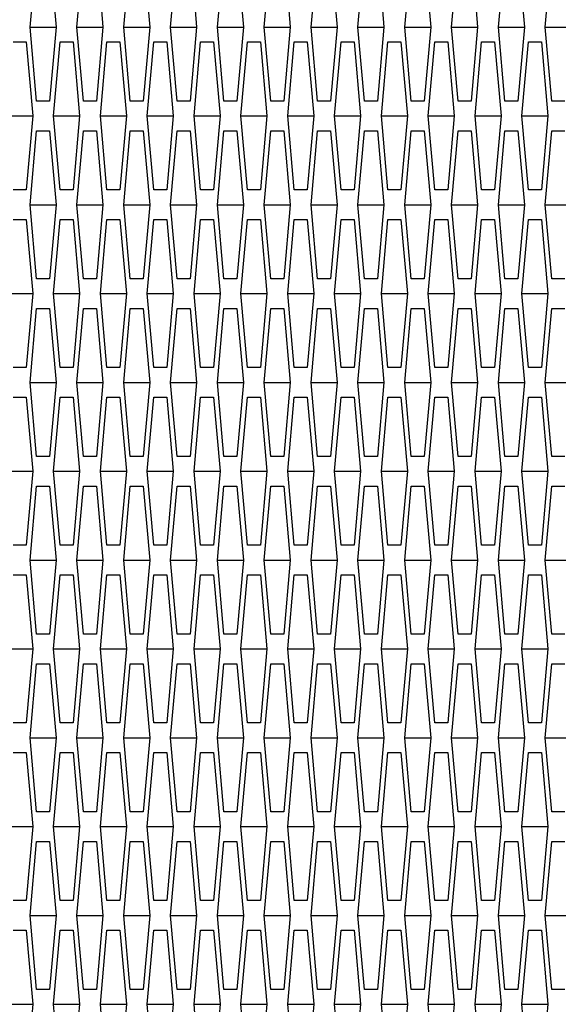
# Model space of a CAD drawing. Header units: millimetres. Extents: x 0 to 420, y 0 to 297.
# Tile 237 of 256: x 227.24 to 229.06, y 214.62 to 217.95. Entities that reach past the tile are written whole.
import ezdxf

# ---------------------------------------------------------------- set-up
doc = ezdxf.new("R2010")
doc.units = ezdxf.units.MM
doc.header["$LTSCALE"] = 23.1
doc.layers.get('0').update_dxf_attribs({"linetype": 'CONTINUOUS'})
doc.layers.add('DIM_PILOTEES', color=7, linetype='CONTINUOUS')
doc.styles.add('TEXTSTYLE_2', font='txt', dxfattribs={"width": 0.97619})
doc.styles.add('TEXTSTYLE_3', font='txt', dxfattribs={"width": 1.071429})
doc.styles.add('TEXTSTYLE_6', font='txt', dxfattribs={"width": 1.178571})
doc.dimstyles.new('DIMSTYLE_1', dxfattribs={"dimtxt": 2.5, "dimasz": 0.1875, "dimexe": 0.125, "dimexo": 0.0625, "dimgap": 1.25, "dimtad": 0, "dimtih": 1, "dimtoh": 1, "dimdsep": 46, "dimtxsty": 'TEXTSTYLE_2', "dimblk": '_FILLED', "dimblk1": '_FILLED', "dimblk2": '_FILLED', "dimcen": 0.09, "dimazin": 2, "dimtfac": 1, "dimtofl": 0, "dimtmove": 0, "dimatfit": 3, "dimldrblk": '_FILLED', "dimfxl": 1, "dimtolj": 1, "dimarcsym": 0})
doc.dimstyles.new('DIMSTYLE_2', dxfattribs={"dimtxt": 2.5, "dimasz": 0.1875, "dimexe": 0.125, "dimexo": 0.0625, "dimgap": 1.25, "dimtad": 0, "dimtih": 1, "dimtoh": 1, "dimdsep": 46, "dimtxsty": 'TEXTSTYLE_3', "dimblk": '_FILLED', "dimblk1": '_FILLED', "dimblk2": '_FILLED', "dimcen": 0.09, "dimazin": 2, "dimtfac": 1, "dimtofl": 0, "dimtmove": 0, "dimatfit": 3, "dimldrblk": '_FILLED', "dimfxl": 1, "dimtolj": 1, "dimarcsym": 0})
doc.dimstyles.new('DIMSTYLE_5', dxfattribs={"dimtxt": 2.5, "dimasz": 0.1875, "dimexe": 0.125, "dimexo": 0.0625, "dimgap": 1.25, "dimtad": 0, "dimtih": 1, "dimtoh": 1, "dimdsep": 46, "dimtxsty": 'TEXTSTYLE_6', "dimblk": '_FILLED', "dimblk1": '_FILLED', "dimblk2": '_FILLED', "dimcen": 0.09, "dimazin": 2, "dimtfac": 1, "dimtofl": 0, "dimtmove": 0, "dimatfit": 3, "dimldrblk": '_FILLED', "dimfxl": 1, "dimtolj": 1, "dimarcsym": 0})

# ---------------------------------------------------------------- blocks, each defined once
blk = doc.blocks.new('_FILLED')
at = {"color": 0, "linetype": 'BYBLOCK'}
blk.add_solid([(0, 0), (-1, 0.167), (-1, -0.167)], dxfattribs=at)
blk = doc.blocks.new('*D0')
at = {"layer": 'DIM_PILOTEES', "color": 2, "linetype": 'CONTINUOUS'}
for p, q in [((218.8808, 254.2086), (215.0951, 254.2086)), ((215.2201, 254.2086), (215.2201, 191.7537)), ((273.8528, 254.2086), (218.8808, 254.2086)), ((215.2201, 129.4471), (215.2201, 186.7537)), ((218.8808, 129.4471), (215.0951, 129.4471)), ((273.8782, 129.4471), (218.8808, 129.4471))]:
    blk.add_line(p, q, dxfattribs=at)
at = {"layer": 'DIM_PILOTEES', "color": 2, "linetype": 'CONTINUOUS', "xscale": 0.1875, "yscale": 0.1875, "zscale": 0.1875}
for p, rotation in [((215.2201, 254.2086), 90), ((215.2201, 129.4471), 270)]:
    blk.add_blockref('_FILLED', p, dxfattribs=dict(at, rotation=rotation))
at = {"layer": 'DIM_PILOTEES', "color": 2, "linetype": 'CONTINUOUS', "insert": (215.2201, 190.5037), "char_height": 2.5, "width": 10.982143, "attachment_point": 2, "line_spacing_factor": 0.9, "style": 'TEXTSTYLE_2'}
blk.add_mtext('{\\ftxt;\\W0.0001;\\H0.0001;\\~}{\\ftxt;\\W2.9285714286;\\H2.5; }{\\ftxt;\\W0.0001;\\H0.0001;\\~}', dxfattribs=at)
blk = doc.blocks.new('*D1')
at = {"layer": 'DIM_PILOTEES', "color": 2, "linetype": 'CONTINUOUS'}
for p, q in [((226.3883, 264.6125), (226.3883, 265.9875)), ((243.2945, 264.6125), (243.2945, 265.9875)), ((226.3883, 265.8625), (225.8883, 265.8625)), ((243.2945, 265.8625), (243.7945, 265.8625)), ((226.3883, 206.2157), (226.3883, 264.6125)), ((243.2945, 226.5584), (243.2945, 264.6125))]:
    blk.add_line(p, q, dxfattribs=at)
at = {"layer": 'DIM_PILOTEES', "color": 2, "linetype": 'CONTINUOUS', "xscale": 0.1875, "yscale": 0.1875, "zscale": 0.1875}
blk.add_blockref('_FILLED', (226.3883, 265.8625), dxfattribs=at)
at = {"layer": 'DIM_PILOTEES', "color": 2, "linetype": 'CONTINUOUS', "xscale": 0.1875, "yscale": 0.1875, "zscale": 0.1875, "rotation": 180}
blk.add_blockref('_FILLED', (243.2945, 265.8625), dxfattribs=at)
at = {"layer": 'DIM_PILOTEES', "color": 2, "linetype": 'CONTINUOUS', "insert": (235.5503, 267.1125), "char_height": 2.5, "width": 8.035714, "attachment_point": 2, "line_spacing_factor": 0.9, "style": 'TEXTSTYLE_3'}
blk.add_mtext('{\\ftxt;\\W0.0001;\\H0.0001;\\~}{\\ftxt;\\W2.1428571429;\\H2.5; }{\\ftxt;\\W0.0001;\\H0.0001;\\~}', dxfattribs=at)
blk = doc.blocks.new('*D8')
at = {"layer": 'DIM_PILOTEES', "color": 2, "linetype": 'CONTINUOUS'}
for p, q in [((226.3883, 276.7141), (226.3883, 278.0891)), ((276.2211, 276.7141), (276.2211, 278.0891)), ((226.3883, 277.9641), (248.9616, 277.9641)), ((276.2211, 277.9641), (257.3545, 277.9641)), ((226.3883, 206.2157), (226.3883, 276.7141)), ((276.2211, 241.6204), (276.2211, 276.7141))]:
    blk.add_line(p, q, dxfattribs=at)
at = {"layer": 'DIM_PILOTEES', "color": 2, "linetype": 'CONTINUOUS', "xscale": 0.1875, "yscale": 0.1875, "zscale": 0.1875, "rotation": 180}
blk.add_blockref('_FILLED', (226.3883, 277.9641), dxfattribs=at)
at = {"layer": 'DIM_PILOTEES', "color": 2, "linetype": 'CONTINUOUS', "xscale": 0.1875, "yscale": 0.1875, "zscale": 0.1875}
blk.add_blockref('_FILLED', (276.2211, 277.9641), dxfattribs=at)
at = {"layer": 'DIM_PILOTEES', "color": 2, "linetype": 'CONTINUOUS', "insert": (253.158, 279.2141), "char_height": 2.5, "width": 8.839286, "attachment_point": 2, "line_spacing_factor": 0.9, "style": 'TEXTSTYLE_6'}
blk.add_mtext('{\\ftxt;\\W0.0001;\\H0.0001;\\~}{\\ftxt;\\W2.3571428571;\\H2.5; }{\\ftxt;\\W0.0001;\\H0.0001;\\~}', dxfattribs=at)

msp = doc.modelspace()

# ---------------------------------------------------------------- linework, layer by layer
at = {"color": 3, "linetype": 'CONTINUOUS'}
for p, q in [((227.279, 217.922), (227.301, 218.172)), ((227.3449, 218.172), (227.3668, 217.922)), ((227.4371, 217.922), (227.459, 218.172)), ((227.503, 218.172), (227.5249, 217.922)), ((227.5952, 217.922), (227.6171, 218.172)), ((227.6611, 218.172), (227.683, 217.922)), ((227.7533, 217.922), (227.7752, 218.172)), ((227.8191, 218.172), (227.8411, 217.922)), ((227.9114, 217.922), (227.9333, 218.172)), ((227.9772, 218.172), (227.9992, 217.922)), ((228.0695, 217.922), (228.0914, 218.172)), ((228.1353, 218.172), (228.1573, 217.922)), ((228.2275, 217.922), (228.2495, 218.172)), ((228.2934, 218.172), (228.3154, 217.922)), ((228.3856, 217.922), (228.4076, 218.172)), ((228.4515, 218.172), (228.4735, 217.922)), ((228.5437, 217.922), (228.5657, 218.172)), ((228.6096, 218.172), (228.6316, 217.922)), ((228.7018, 217.922), (228.7238, 218.172)), ((228.7677, 218.172), (228.7897, 217.922)), ((228.8599, 217.922), (228.8819, 218.172)), ((228.9258, 218.172), (228.9477, 217.922)), ((229.018, 217.922), (229.04, 218.172)), ((227.301, 217.672), (227.279, 217.922)), ((227.3668, 217.922), (227.3449, 217.672)), ((227.459, 217.672), (227.4371, 217.922)), ((227.5249, 217.922), (227.503, 217.672)), ((227.6171, 217.672), (227.5952, 217.922)), ((227.683, 217.922), (227.6611, 217.672)), ((227.7752, 217.672), (227.7533, 217.922)), ((227.8411, 217.922), (227.8191, 217.672)), ((227.9333, 217.672), (227.9114, 217.922)), ((227.9992, 217.922), (227.9772, 217.672)), ((228.0914, 217.672), (228.0695, 217.922)), ((228.1573, 217.922), (228.1353, 217.672)), ((228.2495, 217.672), (228.2275, 217.922)), ((228.3154, 217.922), (228.2934, 217.672)), ((228.4076, 217.672), (228.3856, 217.922)), ((228.4735, 217.922), (228.4515, 217.672)), ((228.5657, 217.672), (228.5437, 217.922)), ((228.6316, 217.922), (228.6096, 217.672)), ((228.7238, 217.672), (228.7018, 217.922)), ((228.7897, 217.922), (228.7677, 217.672)), ((228.8819, 217.672), (228.8599, 217.922)), ((228.9477, 217.922), (228.9258, 217.672)), ((229.04, 217.672), (229.018, 217.922)), ((227.2219, 217.872), (227.2658, 217.872)), ((227.2658, 217.872), (227.2878, 217.622)), ((227.358, 217.622), (227.38, 217.872)), ((227.38, 217.872), (227.4239, 217.872)), ((227.4239, 217.872), (227.4459, 217.622)), ((227.5161, 217.622), (227.5381, 217.872)), ((227.5381, 217.872), (227.582, 217.872)), ((227.582, 217.872), (227.604, 217.622)), ((227.6742, 217.622), (227.6962, 217.872)), ((227.6962, 217.872), (227.7401, 217.872)), ((227.7401, 217.872), (227.7621, 217.622)), ((227.8323, 217.622), (227.8543, 217.872)), ((227.8543, 217.872), (227.8982, 217.872)), ((227.8982, 217.872), (227.9201, 217.622)), ((227.9904, 217.622), (228.0124, 217.872)), ((228.0124, 217.872), (228.0563, 217.872)), ((228.0563, 217.872), (228.0782, 217.622)), ((228.1485, 217.622), (228.1705, 217.872)), ((228.1705, 217.872), (228.2144, 217.872)), ((228.2144, 217.872), (228.2363, 217.622)), ((228.3066, 217.622), (228.3286, 217.872)), ((228.3286, 217.872), (228.3725, 217.872)), ((228.3725, 217.872), (228.3944, 217.622)), ((228.4647, 217.622), (228.4866, 217.872)), ((228.4866, 217.872), (228.5306, 217.872)), ((228.5306, 217.872), (228.5525, 217.622)), ((228.6228, 217.622), (228.6447, 217.872)), ((228.6447, 217.872), (228.6886, 217.872)), ((228.6886, 217.872), (228.7106, 217.622)), ((228.7809, 217.622), (228.8028, 217.872)), ((228.8028, 217.872), (228.8467, 217.872)), ((228.8467, 217.872), (228.8687, 217.622)), ((228.939, 217.622), (228.9609, 217.872)), ((228.9609, 217.872), (229.0048, 217.872)), ((229.0048, 217.872), (229.0268, 217.622)), ((227.3449, 217.672), (227.301, 217.672)), ((227.503, 217.672), (227.459, 217.672)), ((227.6611, 217.672), (227.6171, 217.672)), ((227.8191, 217.672), (227.7752, 217.672)), ((227.9772, 217.672), (227.9333, 217.672)), ((228.1353, 217.672), (228.0914, 217.672)), ((228.2934, 217.672), (228.2495, 217.672)), ((228.4515, 217.672), (228.4076, 217.672)), ((228.6096, 217.672), (228.5657, 217.672)), ((228.7677, 217.672), (228.7238, 217.672)), ((228.9258, 217.672), (228.8819, 217.672)), ((229.0839, 217.672), (229.04, 217.672)), ((227.2878, 217.622), (227.2658, 217.372)), ((227.38, 217.372), (227.358, 217.622)), ((227.4459, 217.622), (227.4239, 217.372)), ((227.5381, 217.372), (227.5161, 217.622)), ((227.604, 217.622), (227.582, 217.372)), ((227.6962, 217.372), (227.6742, 217.622)), ((227.7621, 217.622), (227.7401, 217.372)), ((227.8543, 217.372), (227.8323, 217.622)), ((227.9201, 217.622), (227.8982, 217.372)), ((228.0124, 217.372), (227.9904, 217.622)), ((228.0782, 217.622), (228.0563, 217.372)), ((228.1705, 217.372), (228.1485, 217.622)), ((228.2363, 217.622), (228.2144, 217.372)), ((228.3286, 217.372), (228.3066, 217.622)), ((228.3944, 217.622), (228.3725, 217.372)), ((228.4866, 217.372), (228.4647, 217.622)), ((228.5525, 217.622), (228.5306, 217.372)), ((228.6447, 217.372), (228.6228, 217.622)), ((228.7106, 217.622), (228.6886, 217.372)), ((228.8028, 217.372), (228.7809, 217.622)), ((228.8687, 217.622), (228.8467, 217.372)), ((228.9609, 217.372), (228.939, 217.622)), ((229.0268, 217.622), (229.0048, 217.372)), ((227.279, 217.322), (227.301, 217.572)), ((227.301, 217.572), (227.3449, 217.572)), ((227.3449, 217.572), (227.3668, 217.322)), ((227.4371, 217.322), (227.459, 217.572)), ((227.459, 217.572), (227.503, 217.572)), ((227.503, 217.572), (227.5249, 217.322)), ((227.5952, 217.322), (227.6171, 217.572)), ((227.6171, 217.572), (227.6611, 217.572)), ((227.6611, 217.572), (227.683, 217.322)), ((227.7533, 217.322), (227.7752, 217.572)), ((227.7752, 217.572), (227.8191, 217.572)), ((227.8191, 217.572), (227.8411, 217.322)), ((227.9114, 217.322), (227.9333, 217.572)), ((227.9333, 217.572), (227.9772, 217.572)), ((227.9772, 217.572), (227.9992, 217.322)), ((228.0695, 217.322), (228.0914, 217.572)), ((228.0914, 217.572), (228.1353, 217.572)), ((228.1353, 217.572), (228.1573, 217.322)), ((228.2275, 217.322), (228.2495, 217.572)), ((228.2495, 217.572), (228.2934, 217.572)), ((228.2934, 217.572), (228.3154, 217.322)), ((228.3856, 217.322), (228.4076, 217.572)), ((228.4076, 217.572), (228.4515, 217.572)), ((228.4515, 217.572), (228.4735, 217.322)), ((228.5437, 217.322), (228.5657, 217.572)), ((228.5657, 217.572), (228.6096, 217.572)), ((228.6096, 217.572), (228.6316, 217.322)), ((228.7018, 217.322), (228.7238, 217.572)), ((228.7238, 217.572), (228.7677, 217.572)), ((228.7677, 217.572), (228.7897, 217.322)), ((228.8599, 217.322), (228.8819, 217.572)), ((228.8819, 217.572), (228.9258, 217.572)), ((228.9258, 217.572), (228.9477, 217.322)), ((229.018, 217.322), (229.04, 217.572)), ((229.04, 217.572), (229.0839, 217.572)), ((227.2658, 217.372), (227.2219, 217.372)), ((227.4239, 217.372), (227.38, 217.372)), ((227.582, 217.372), (227.5381, 217.372)), ((227.7401, 217.372), (227.6962, 217.372)), ((227.8982, 217.372), (227.8543, 217.372)), ((228.0563, 217.372), (228.0124, 217.372)), ((228.2144, 217.372), (228.1705, 217.372)), ((228.3725, 217.372), (228.3286, 217.372)), ((228.5306, 217.372), (228.4866, 217.372)), ((228.6886, 217.372), (228.6447, 217.372)), ((228.8467, 217.372), (228.8028, 217.372)), ((229.0048, 217.372), (228.9609, 217.372)), ((227.301, 217.072), (227.279, 217.322)), ((227.3668, 217.322), (227.3449, 217.072)), ((227.459, 217.072), (227.4371, 217.322)), ((227.5249, 217.322), (227.503, 217.072)), ((227.6171, 217.072), (227.5952, 217.322)), ((227.683, 217.322), (227.6611, 217.072)), ((227.7752, 217.072), (227.7533, 217.322)), ((227.8411, 217.322), (227.8191, 217.072)), ((227.9333, 217.072), (227.9114, 217.322)), ((227.9992, 217.322), (227.9772, 217.072)), ((228.0914, 217.072), (228.0695, 217.322)), ((228.1573, 217.322), (228.1353, 217.072)), ((228.2495, 217.072), (228.2275, 217.322)), ((228.3154, 217.322), (228.2934, 217.072)), ((228.4076, 217.072), (228.3856, 217.322)), ((228.4735, 217.322), (228.4515, 217.072)), ((228.5657, 217.072), (228.5437, 217.322)), ((228.6316, 217.322), (228.6096, 217.072)), ((228.7238, 217.072), (228.7018, 217.322)), ((228.7897, 217.322), (228.7677, 217.072)), ((228.8819, 217.072), (228.8599, 217.322)), ((228.9477, 217.322), (228.9258, 217.072)), ((229.04, 217.072), (229.018, 217.322)), ((227.2219, 217.272), (227.2658, 217.272)), ((227.2658, 217.272), (227.2878, 217.022)), ((227.358, 217.022), (227.38, 217.272)), ((227.38, 217.272), (227.4239, 217.272)), ((227.4239, 217.272), (227.4459, 217.022)), ((227.5161, 217.022), (227.5381, 217.272)), ((227.5381, 217.272), (227.582, 217.272)), ((227.582, 217.272), (227.604, 217.022)), ((227.6742, 217.022), (227.6962, 217.272)), ((227.6962, 217.272), (227.7401, 217.272)), ((227.7401, 217.272), (227.7621, 217.022)), ((227.8323, 217.022), (227.8543, 217.272)), ((227.8543, 217.272), (227.8982, 217.272)), ((227.8982, 217.272), (227.9201, 217.022)), ((227.9904, 217.022), (228.0124, 217.272)), ((228.0124, 217.272), (228.0563, 217.272)), ((228.0563, 217.272), (228.0782, 217.022)), ((228.1485, 217.022), (228.1705, 217.272)), ((228.1705, 217.272), (228.2144, 217.272)), ((228.2144, 217.272), (228.2363, 217.022)), ((228.3066, 217.022), (228.3286, 217.272)), ((228.3286, 217.272), (228.3725, 217.272)), ((228.3725, 217.272), (228.3944, 217.022)), ((228.4647, 217.022), (228.4866, 217.272)), ((228.4866, 217.272), (228.5306, 217.272)), ((228.5306, 217.272), (228.5525, 217.022)), ((228.6228, 217.022), (228.6447, 217.272)), ((228.6447, 217.272), (228.6886, 217.272)), ((228.6886, 217.272), (228.7106, 217.022)), ((228.7809, 217.022), (228.8028, 217.272)), ((228.8028, 217.272), (228.8467, 217.272)), ((228.8467, 217.272), (228.8687, 217.022)), ((228.939, 217.022), (228.9609, 217.272)), ((228.9609, 217.272), (229.0048, 217.272)), ((229.0048, 217.272), (229.0268, 217.022)), ((227.3449, 217.072), (227.301, 217.072)), ((227.503, 217.072), (227.459, 217.072)), ((227.6611, 217.072), (227.6171, 217.072)), ((227.8191, 217.072), (227.7752, 217.072)), ((227.9772, 217.072), (227.9333, 217.072)), ((228.1353, 217.072), (228.0914, 217.072)), ((228.2934, 217.072), (228.2495, 217.072)), ((228.4515, 217.072), (228.4076, 217.072)), ((228.6096, 217.072), (228.5657, 217.072)), ((228.7677, 217.072), (228.7238, 217.072)), ((228.9258, 217.072), (228.8819, 217.072)), ((229.0839, 217.072), (229.04, 217.072)), ((227.2878, 217.022), (227.2658, 216.772)), ((227.38, 216.772), (227.358, 217.022)), ((227.4459, 217.022), (227.4239, 216.772)), ((227.5381, 216.772), (227.5161, 217.022)), ((227.604, 217.022), (227.582, 216.772)), ((227.6962, 216.772), (227.6742, 217.022)), ((227.7621, 217.022), (227.7401, 216.772)), ((227.8543, 216.772), (227.8323, 217.022)), ((227.9201, 217.022), (227.8982, 216.772)), ((228.0124, 216.772), (227.9904, 217.022)), ((228.0782, 217.022), (228.0563, 216.772)), ((228.1705, 216.772), (228.1485, 217.022)), ((228.2363, 217.022), (228.2144, 216.772)), ((228.3286, 216.772), (228.3066, 217.022)), ((228.3944, 217.022), (228.3725, 216.772)), ((228.4866, 216.772), (228.4647, 217.022)), ((228.5525, 217.022), (228.5306, 216.772)), ((228.6447, 216.772), (228.6228, 217.022)), ((228.7106, 217.022), (228.6886, 216.772)), ((228.8028, 216.772), (228.7809, 217.022)), ((228.8687, 217.022), (228.8467, 216.772)), ((228.9609, 216.772), (228.939, 217.022)), ((229.0268, 217.022), (229.0048, 216.772)), ((227.279, 216.722), (227.301, 216.972)), ((227.301, 216.972), (227.3449, 216.972)), ((227.3449, 216.972), (227.3668, 216.722)), ((227.4371, 216.722), (227.459, 216.972)), ((227.459, 216.972), (227.503, 216.972)), ((227.503, 216.972), (227.5249, 216.722)), ((227.5952, 216.722), (227.6171, 216.972)), ((227.6171, 216.972), (227.6611, 216.972)), ((227.6611, 216.972), (227.683, 216.722)), ((227.7533, 216.722), (227.7752, 216.972)), ((227.7752, 216.972), (227.8191, 216.972)), ((227.8191, 216.972), (227.8411, 216.722)), ((227.9114, 216.722), (227.9333, 216.972)), ((227.9333, 216.972), (227.9772, 216.972)), ((227.9772, 216.972), (227.9992, 216.722)), ((228.0695, 216.722), (228.0914, 216.972)), ((228.0914, 216.972), (228.1353, 216.972)), ((228.1353, 216.972), (228.1573, 216.722)), ((228.2275, 216.722), (228.2495, 216.972)), ((228.2495, 216.972), (228.2934, 216.972)), ((228.2934, 216.972), (228.3154, 216.722)), ((228.3856, 216.722), (228.4076, 216.972)), ((228.4076, 216.972), (228.4515, 216.972)), ((228.4515, 216.972), (228.4735, 216.722)), ((228.5437, 216.722), (228.5657, 216.972)), ((228.5657, 216.972), (228.6096, 216.972)), ((228.6096, 216.972), (228.6316, 216.722)), ((228.7018, 216.722), (228.7238, 216.972)), ((228.7238, 216.972), (228.7677, 216.972)), ((228.7677, 216.972), (228.7897, 216.722)), ((228.8599, 216.722), (228.8819, 216.972)), ((228.8819, 216.972), (228.9258, 216.972)), ((228.9258, 216.972), (228.9477, 216.722)), ((229.018, 216.722), (229.04, 216.972)), ((229.04, 216.972), (229.0839, 216.972)), ((227.2658, 216.772), (227.2219, 216.772)), ((227.4239, 216.772), (227.38, 216.772)), ((227.582, 216.772), (227.5381, 216.772)), ((227.7401, 216.772), (227.6962, 216.772)), ((227.8982, 216.772), (227.8543, 216.772)), ((228.0563, 216.772), (228.0124, 216.772)), ((228.2144, 216.772), (228.1705, 216.772)), ((228.3725, 216.772), (228.3286, 216.772)), ((228.5306, 216.772), (228.4866, 216.772)), ((228.6886, 216.772), (228.6447, 216.772)), ((228.8467, 216.772), (228.8028, 216.772)), ((229.0048, 216.772), (228.9609, 216.772)), ((227.301, 216.472), (227.279, 216.722)), ((227.3668, 216.722), (227.3449, 216.472)), ((227.459, 216.472), (227.4371, 216.722)), ((227.5249, 216.722), (227.503, 216.472)), ((227.6171, 216.472), (227.5952, 216.722)), ((227.683, 216.722), (227.6611, 216.472)), ((227.7752, 216.472), (227.7533, 216.722)), ((227.8411, 216.722), (227.8191, 216.472)), ((227.9333, 216.472), (227.9114, 216.722)), ((227.9992, 216.722), (227.9772, 216.472)), ((228.0914, 216.472), (228.0695, 216.722)), ((228.1573, 216.722), (228.1353, 216.472)), ((228.2495, 216.472), (228.2275, 216.722)), ((228.3154, 216.722), (228.2934, 216.472)), ((228.4076, 216.472), (228.3856, 216.722)), ((228.4735, 216.722), (228.4515, 216.472)), ((228.5657, 216.472), (228.5437, 216.722)), ((228.6316, 216.722), (228.6096, 216.472)), ((228.7238, 216.472), (228.7018, 216.722)), ((228.7897, 216.722), (228.7677, 216.472)), ((228.8819, 216.472), (228.8599, 216.722)), ((228.9477, 216.722), (228.9258, 216.472)), ((229.04, 216.472), (229.018, 216.722)), ((227.2219, 216.672), (227.2658, 216.672)), ((227.2658, 216.672), (227.2878, 216.422)), ((227.358, 216.422), (227.38, 216.672)), ((227.38, 216.672), (227.4239, 216.672)), ((227.4239, 216.672), (227.4459, 216.422)), ((227.5161, 216.422), (227.5381, 216.672)), ((227.5381, 216.672), (227.582, 216.672)), ((227.582, 216.672), (227.604, 216.422)), ((227.6742, 216.422), (227.6962, 216.672)), ((227.6962, 216.672), (227.7401, 216.672)), ((227.7401, 216.672), (227.7621, 216.422)), ((227.8323, 216.422), (227.8543, 216.672)), ((227.8543, 216.672), (227.8982, 216.672)), ((227.8982, 216.672), (227.9201, 216.422)), ((227.9904, 216.422), (228.0124, 216.672)), ((228.0124, 216.672), (228.0563, 216.672)), ((228.0563, 216.672), (228.0782, 216.422)), ((228.1485, 216.422), (228.1705, 216.672)), ((228.1705, 216.672), (228.2144, 216.672)), ((228.2144, 216.672), (228.2363, 216.422)), ((228.3066, 216.422), (228.3286, 216.672)), ((228.3286, 216.672), (228.3725, 216.672)), ((228.3725, 216.672), (228.3944, 216.422)), ((228.4647, 216.422), (228.4866, 216.672)), ((228.4866, 216.672), (228.5306, 216.672)), ((228.5306, 216.672), (228.5525, 216.422)), ((228.6228, 216.422), (228.6447, 216.672)), ((228.6447, 216.672), (228.6886, 216.672)), ((228.6886, 216.672), (228.7106, 216.422)), ((228.7809, 216.422), (228.8028, 216.672)), ((228.8028, 216.672), (228.8467, 216.672)), ((228.8467, 216.672), (228.8687, 216.422)), ((228.939, 216.422), (228.9609, 216.672)), ((228.9609, 216.672), (229.0048, 216.672)), ((229.0048, 216.672), (229.0268, 216.422)), ((227.3449, 216.472), (227.301, 216.472)), ((227.503, 216.472), (227.459, 216.472)), ((227.6611, 216.472), (227.6171, 216.472)), ((227.8191, 216.472), (227.7752, 216.472)), ((227.9772, 216.472), (227.9333, 216.472)), ((228.1353, 216.472), (228.0914, 216.472)), ((228.2934, 216.472), (228.2495, 216.472)), ((228.4515, 216.472), (228.4076, 216.472)), ((228.6096, 216.472), (228.5657, 216.472)), ((228.7677, 216.472), (228.7238, 216.472)), ((228.9258, 216.472), (228.8819, 216.472)), ((229.0839, 216.472), (229.04, 216.472)), ((227.2878, 216.422), (227.2658, 216.172)), ((227.38, 216.172), (227.358, 216.422)), ((227.4459, 216.422), (227.4239, 216.172)), ((227.5381, 216.172), (227.5161, 216.422)), ((227.604, 216.422), (227.582, 216.172)), ((227.6962, 216.172), (227.6742, 216.422)), ((227.7621, 216.422), (227.7401, 216.172)), ((227.8543, 216.172), (227.8323, 216.422)), ((227.9201, 216.422), (227.8982, 216.172)), ((228.0124, 216.172), (227.9904, 216.422)), ((228.0782, 216.422), (228.0563, 216.172)), ((228.1705, 216.172), (228.1485, 216.422)), ((228.2363, 216.422), (228.2144, 216.172)), ((228.3286, 216.172), (228.3066, 216.422)), ((228.3944, 216.422), (228.3725, 216.172)), ((228.4866, 216.172), (228.4647, 216.422)), ((228.5525, 216.422), (228.5306, 216.172)), ((228.6447, 216.172), (228.6228, 216.422)), ((228.7106, 216.422), (228.6886, 216.172)), ((228.8028, 216.172), (228.7809, 216.422)), ((228.8687, 216.422), (228.8467, 216.172)), ((228.9609, 216.172), (228.939, 216.422)), ((229.0268, 216.422), (229.0048, 216.172)), ((227.279, 216.122), (227.301, 216.372)), ((227.301, 216.372), (227.3449, 216.372)), ((227.3449, 216.372), (227.3668, 216.122)), ((227.4371, 216.122), (227.459, 216.372)), ((227.459, 216.372), (227.503, 216.372)), ((227.503, 216.372), (227.5249, 216.122)), ((227.5952, 216.122), (227.6171, 216.372)), ((227.6171, 216.372), (227.6611, 216.372)), ((227.6611, 216.372), (227.683, 216.122)), ((227.7533, 216.122), (227.7752, 216.372)), ((227.7752, 216.372), (227.8191, 216.372)), ((227.8191, 216.372), (227.8411, 216.122)), ((227.9114, 216.122), (227.9333, 216.372)), ((227.9333, 216.372), (227.9772, 216.372)), ((227.9772, 216.372), (227.9992, 216.122)), ((228.0695, 216.122), (228.0914, 216.372)), ((228.0914, 216.372), (228.1353, 216.372)), ((228.1353, 216.372), (228.1573, 216.122)), ((228.2275, 216.122), (228.2495, 216.372)), ((228.2495, 216.372), (228.2934, 216.372)), ((228.2934, 216.372), (228.3154, 216.122)), ((228.3856, 216.122), (228.4076, 216.372)), ((228.4076, 216.372), (228.4515, 216.372)), ((228.4515, 216.372), (228.4735, 216.122)), ((228.5437, 216.122), (228.5657, 216.372)), ((228.5657, 216.372), (228.6096, 216.372)), ((228.6096, 216.372), (228.6316, 216.122)), ((228.7018, 216.122), (228.7238, 216.372)), ((228.7238, 216.372), (228.7677, 216.372)), ((228.7677, 216.372), (228.7897, 216.122)), ((228.8599, 216.122), (228.8819, 216.372)), ((228.8819, 216.372), (228.9258, 216.372)), ((228.9258, 216.372), (228.9477, 216.122)), ((229.018, 216.122), (229.04, 216.372)), ((229.04, 216.372), (229.0839, 216.372)), ((227.2658, 216.172), (227.2219, 216.172)), ((227.4239, 216.172), (227.38, 216.172)), ((227.582, 216.172), (227.5381, 216.172)), ((227.7401, 216.172), (227.6962, 216.172)), ((227.8982, 216.172), (227.8543, 216.172)), ((228.0563, 216.172), (228.0124, 216.172)), ((228.2144, 216.172), (228.1705, 216.172)), ((228.3725, 216.172), (228.3286, 216.172)), ((228.5306, 216.172), (228.4866, 216.172)), ((228.6886, 216.172), (228.6447, 216.172)), ((228.8467, 216.172), (228.8028, 216.172)), ((229.0048, 216.172), (228.9609, 216.172)), ((227.301, 215.872), (227.279, 216.122)), ((227.3668, 216.122), (227.3449, 215.872)), ((227.459, 215.872), (227.4371, 216.122)), ((227.5249, 216.122), (227.503, 215.872)), ((227.6171, 215.872), (227.5952, 216.122)), ((227.683, 216.122), (227.6611, 215.872)), ((227.7752, 215.872), (227.7533, 216.122)), ((227.8411, 216.122), (227.8191, 215.872)), ((227.9333, 215.872), (227.9114, 216.122)), ((227.9992, 216.122), (227.9772, 215.872)), ((228.0914, 215.872), (228.0695, 216.122)), ((228.1573, 216.122), (228.1353, 215.872)), ((228.2495, 215.872), (228.2275, 216.122)), ((228.3154, 216.122), (228.2934, 215.872)), ((228.4076, 215.872), (228.3856, 216.122)), ((228.4735, 216.122), (228.4515, 215.872)), ((228.5657, 215.872), (228.5437, 216.122)), ((228.6316, 216.122), (228.6096, 215.872)), ((228.7238, 215.872), (228.7018, 216.122)), ((228.7897, 216.122), (228.7677, 215.872)), ((228.8819, 215.872), (228.8599, 216.122)), ((228.9477, 216.122), (228.9258, 215.872)), ((229.04, 215.872), (229.018, 216.122)), ((227.2219, 216.072), (227.2658, 216.072)), ((227.2658, 216.072), (227.2878, 215.822)), ((227.358, 215.822), (227.38, 216.072)), ((227.38, 216.072), (227.4239, 216.072)), ((227.4239, 216.072), (227.4459, 215.822)), ((227.5161, 215.822), (227.5381, 216.072)), ((227.5381, 216.072), (227.582, 216.072)), ((227.582, 216.072), (227.604, 215.822)), ((227.6742, 215.822), (227.6962, 216.072)), ((227.6962, 216.072), (227.7401, 216.072)), ((227.7401, 216.072), (227.7621, 215.822)), ((227.8323, 215.822), (227.8543, 216.072)), ((227.8543, 216.072), (227.8982, 216.072)), ((227.8982, 216.072), (227.9201, 215.822)), ((227.9904, 215.822), (228.0124, 216.072)), ((228.0124, 216.072), (228.0563, 216.072)), ((228.0563, 216.072), (228.0782, 215.822)), ((228.1485, 215.822), (228.1705, 216.072)), ((228.1705, 216.072), (228.2144, 216.072)), ((228.2144, 216.072), (228.2363, 215.822)), ((228.3066, 215.822), (228.3286, 216.072)), ((228.3286, 216.072), (228.3725, 216.072)), ((228.3725, 216.072), (228.3944, 215.822)), ((228.4647, 215.822), (228.4866, 216.072)), ((228.4866, 216.072), (228.5306, 216.072)), ((228.5306, 216.072), (228.5525, 215.822)), ((228.6228, 215.822), (228.6447, 216.072)), ((228.6447, 216.072), (228.6886, 216.072)), ((228.6886, 216.072), (228.7106, 215.822)), ((228.7809, 215.822), (228.8028, 216.072)), ((228.8028, 216.072), (228.8467, 216.072)), ((228.8467, 216.072), (228.8687, 215.822)), ((228.939, 215.822), (228.9609, 216.072)), ((228.9609, 216.072), (229.0048, 216.072)), ((229.0048, 216.072), (229.0268, 215.822)), ((227.3449, 215.872), (227.301, 215.872)), ((227.503, 215.872), (227.459, 215.872)), ((227.6611, 215.872), (227.6171, 215.872)), ((227.8191, 215.872), (227.7752, 215.872)), ((227.9772, 215.872), (227.9333, 215.872)), ((228.1353, 215.872), (228.0914, 215.872)), ((228.2934, 215.872), (228.2495, 215.872)), ((228.4515, 215.872), (228.4076, 215.872)), ((228.6096, 215.872), (228.5657, 215.872)), ((228.7677, 215.872), (228.7238, 215.872)), ((228.9258, 215.872), (228.8819, 215.872)), ((229.0839, 215.872), (229.04, 215.872)), ((227.2878, 215.822), (227.2658, 215.572)), ((227.38, 215.572), (227.358, 215.822)), ((227.4459, 215.822), (227.4239, 215.572)), ((227.5381, 215.572), (227.5161, 215.822)), ((227.604, 215.822), (227.582, 215.572)), ((227.6962, 215.572), (227.6742, 215.822)), ((227.7621, 215.822), (227.7401, 215.572)), ((227.8543, 215.572), (227.8323, 215.822)), ((227.9201, 215.822), (227.8982, 215.572)), ((228.0124, 215.572), (227.9904, 215.822)), ((228.0782, 215.822), (228.0563, 215.572)), ((228.1705, 215.572), (228.1485, 215.822)), ((228.2363, 215.822), (228.2144, 215.572)), ((228.3286, 215.572), (228.3066, 215.822)), ((228.3944, 215.822), (228.3725, 215.572)), ((228.4866, 215.572), (228.4647, 215.822)), ((228.5525, 215.822), (228.5306, 215.572)), ((228.6447, 215.572), (228.6228, 215.822)), ((228.7106, 215.822), (228.6886, 215.572)), ((228.8028, 215.572), (228.7809, 215.822)), ((228.8687, 215.822), (228.8467, 215.572)), ((228.9609, 215.572), (228.939, 215.822)), ((229.0268, 215.822), (229.0048, 215.572)), ((227.279, 215.522), (227.301, 215.772)), ((227.301, 215.772), (227.3449, 215.772)), ((227.3449, 215.772), (227.3668, 215.522)), ((227.4371, 215.522), (227.459, 215.772)), ((227.459, 215.772), (227.503, 215.772)), ((227.503, 215.772), (227.5249, 215.522)), ((227.5952, 215.522), (227.6171, 215.772)), ((227.6171, 215.772), (227.6611, 215.772)), ((227.6611, 215.772), (227.683, 215.522)), ((227.7533, 215.522), (227.7752, 215.772)), ((227.7752, 215.772), (227.8191, 215.772)), ((227.8191, 215.772), (227.8411, 215.522)), ((227.9114, 215.522), (227.9333, 215.772)), ((227.9333, 215.772), (227.9772, 215.772)), ((227.9772, 215.772), (227.9992, 215.522)), ((228.0695, 215.522), (228.0914, 215.772)), ((228.0914, 215.772), (228.1353, 215.772)), ((228.1353, 215.772), (228.1573, 215.522)), ((228.2275, 215.522), (228.2495, 215.772)), ((228.2495, 215.772), (228.2934, 215.772)), ((228.2934, 215.772), (228.3154, 215.522)), ((228.3856, 215.522), (228.4076, 215.772)), ((228.4076, 215.772), (228.4515, 215.772)), ((228.4515, 215.772), (228.4735, 215.522)), ((228.5437, 215.522), (228.5657, 215.772)), ((228.5657, 215.772), (228.6096, 215.772)), ((228.6096, 215.772), (228.6316, 215.522)), ((228.7018, 215.522), (228.7238, 215.772)), ((228.7238, 215.772), (228.7677, 215.772)), ((228.7677, 215.772), (228.7897, 215.522)), ((228.8599, 215.522), (228.8819, 215.772)), ((228.8819, 215.772), (228.9258, 215.772)), ((228.9258, 215.772), (228.9477, 215.522)), ((229.018, 215.522), (229.04, 215.772)), ((229.04, 215.772), (229.0839, 215.772)), ((227.2658, 215.572), (227.2219, 215.572)), ((227.4239, 215.572), (227.38, 215.572)), ((227.582, 215.572), (227.5381, 215.572)), ((227.7401, 215.572), (227.6962, 215.572)), ((227.8982, 215.572), (227.8543, 215.572)), ((228.0563, 215.572), (228.0124, 215.572)), ((228.2144, 215.572), (228.1705, 215.572)), ((228.3725, 215.572), (228.3286, 215.572)), ((228.5306, 215.572), (228.4866, 215.572)), ((228.6886, 215.572), (228.6447, 215.572)), ((228.8467, 215.572), (228.8028, 215.572)), ((229.0048, 215.572), (228.9609, 215.572)), ((227.301, 215.272), (227.279, 215.522)), ((227.3668, 215.522), (227.3449, 215.272)), ((227.459, 215.272), (227.4371, 215.522)), ((227.5249, 215.522), (227.503, 215.272)), ((227.6171, 215.272), (227.5952, 215.522)), ((227.683, 215.522), (227.6611, 215.272)), ((227.7752, 215.272), (227.7533, 215.522)), ((227.8411, 215.522), (227.8191, 215.272)), ((227.9333, 215.272), (227.9114, 215.522)), ((227.9992, 215.522), (227.9772, 215.272)), ((228.0914, 215.272), (228.0695, 215.522)), ((228.1573, 215.522), (228.1353, 215.272)), ((228.2495, 215.272), (228.2275, 215.522)), ((228.3154, 215.522), (228.2934, 215.272)), ((228.4076, 215.272), (228.3856, 215.522)), ((228.4735, 215.522), (228.4515, 215.272)), ((228.5657, 215.272), (228.5437, 215.522)), ((228.6316, 215.522), (228.6096, 215.272)), ((228.7238, 215.272), (228.7018, 215.522)), ((228.7897, 215.522), (228.7677, 215.272)), ((228.8819, 215.272), (228.8599, 215.522)), ((228.9477, 215.522), (228.9258, 215.272)), ((229.04, 215.272), (229.018, 215.522)), ((227.2219, 215.472), (227.2658, 215.472)), ((227.2658, 215.472), (227.2878, 215.222)), ((227.358, 215.222), (227.38, 215.472)), ((227.38, 215.472), (227.4239, 215.472)), ((227.4239, 215.472), (227.4459, 215.222)), ((227.5161, 215.222), (227.5381, 215.472)), ((227.5381, 215.472), (227.582, 215.472)), ((227.582, 215.472), (227.604, 215.222)), ((227.6742, 215.222), (227.6962, 215.472)), ((227.6962, 215.472), (227.7401, 215.472)), ((227.7401, 215.472), (227.7621, 215.222)), ((227.8323, 215.222), (227.8543, 215.472)), ((227.8543, 215.472), (227.8982, 215.472)), ((227.8982, 215.472), (227.9201, 215.222)), ((227.9904, 215.222), (228.0124, 215.472)), ((228.0124, 215.472), (228.0563, 215.472)), ((228.0563, 215.472), (228.0782, 215.222)), ((228.1485, 215.222), (228.1705, 215.472)), ((228.1705, 215.472), (228.2144, 215.472)), ((228.2144, 215.472), (228.2363, 215.222)), ((228.3066, 215.222), (228.3286, 215.472)), ((228.3286, 215.472), (228.3725, 215.472)), ((228.3725, 215.472), (228.3944, 215.222)), ((228.4647, 215.222), (228.4866, 215.472)), ((228.4866, 215.472), (228.5306, 215.472)), ((228.5306, 215.472), (228.5525, 215.222)), ((228.6228, 215.222), (228.6447, 215.472)), ((228.6447, 215.472), (228.6886, 215.472)), ((228.6886, 215.472), (228.7106, 215.222)), ((228.7809, 215.222), (228.8028, 215.472)), ((228.8028, 215.472), (228.8467, 215.472)), ((228.8467, 215.472), (228.8687, 215.222)), ((228.939, 215.222), (228.9609, 215.472)), ((228.9609, 215.472), (229.0048, 215.472)), ((229.0048, 215.472), (229.0268, 215.222)), ((227.3449, 215.272), (227.301, 215.272)), ((227.503, 215.272), (227.459, 215.272)), ((227.6611, 215.272), (227.6171, 215.272)), ((227.8191, 215.272), (227.7752, 215.272)), ((227.9772, 215.272), (227.9333, 215.272)), ((228.1353, 215.272), (228.0914, 215.272)), ((228.2934, 215.272), (228.2495, 215.272)), ((228.4515, 215.272), (228.4076, 215.272)), ((228.6096, 215.272), (228.5657, 215.272)), ((228.7677, 215.272), (228.7238, 215.272)), ((228.9258, 215.272), (228.8819, 215.272)), ((229.0839, 215.272), (229.04, 215.272)), ((227.2878, 215.222), (227.2658, 214.972)), ((227.38, 214.972), (227.358, 215.222)), ((227.4459, 215.222), (227.4239, 214.972)), ((227.5381, 214.972), (227.5161, 215.222)), ((227.604, 215.222), (227.582, 214.972)), ((227.6962, 214.972), (227.6742, 215.222)), ((227.7621, 215.222), (227.7401, 214.972)), ((227.8543, 214.972), (227.8323, 215.222)), ((227.9201, 215.222), (227.8982, 214.972)), ((228.0124, 214.972), (227.9904, 215.222)), ((228.0782, 215.222), (228.0563, 214.972)), ((228.1705, 214.972), (228.1485, 215.222)), ((228.2363, 215.222), (228.2144, 214.972)), ((228.3286, 214.972), (228.3066, 215.222)), ((228.3944, 215.222), (228.3725, 214.972)), ((228.4866, 214.972), (228.4647, 215.222)), ((228.5525, 215.222), (228.5306, 214.972)), ((228.6447, 214.972), (228.6228, 215.222)), ((228.7106, 215.222), (228.6886, 214.972)), ((228.8028, 214.972), (228.7809, 215.222)), ((228.8687, 215.222), (228.8467, 214.972)), ((228.9609, 214.972), (228.939, 215.222)), ((229.0268, 215.222), (229.0048, 214.972)), ((227.279, 214.922), (227.301, 215.172)), ((227.301, 215.172), (227.3449, 215.172)), ((227.3449, 215.172), (227.3668, 214.922)), ((227.4371, 214.922), (227.459, 215.172)), ((227.459, 215.172), (227.503, 215.172)), ((227.503, 215.172), (227.5249, 214.922)), ((227.5952, 214.922), (227.6171, 215.172)), ((227.6171, 215.172), (227.6611, 215.172)), ((227.6611, 215.172), (227.683, 214.922)), ((227.7533, 214.922), (227.7752, 215.172)), ((227.7752, 215.172), (227.8191, 215.172)), ((227.8191, 215.172), (227.8411, 214.922)), ((227.9114, 214.922), (227.9333, 215.172)), ((227.9333, 215.172), (227.9772, 215.172)), ((227.9772, 215.172), (227.9992, 214.922)), ((228.0695, 214.922), (228.0914, 215.172)), ((228.0914, 215.172), (228.1353, 215.172)), ((228.1353, 215.172), (228.1573, 214.922)), ((228.2275, 214.922), (228.2495, 215.172)), ((228.2495, 215.172), (228.2934, 215.172)), ((228.2934, 215.172), (228.3154, 214.922)), ((228.3856, 214.922), (228.4076, 215.172)), ((228.4076, 215.172), (228.4515, 215.172)), ((228.4515, 215.172), (228.4735, 214.922)), ((228.5437, 214.922), (228.5657, 215.172)), ((228.5657, 215.172), (228.6096, 215.172)), ((228.6096, 215.172), (228.6316, 214.922)), ((228.7018, 214.922), (228.7238, 215.172)), ((228.7238, 215.172), (228.7677, 215.172)), ((228.7677, 215.172), (228.7897, 214.922)), ((228.8599, 214.922), (228.8819, 215.172)), ((228.8819, 215.172), (228.9258, 215.172)), ((228.9258, 215.172), (228.9477, 214.922)), ((229.018, 214.922), (229.04, 215.172)), ((229.04, 215.172), (229.0839, 215.172)), ((227.2658, 214.972), (227.2219, 214.972)), ((227.4239, 214.972), (227.38, 214.972)), ((227.582, 214.972), (227.5381, 214.972)), ((227.7401, 214.972), (227.6962, 214.972)), ((227.8982, 214.972), (227.8543, 214.972)), ((228.0563, 214.972), (228.0124, 214.972)), ((228.2144, 214.972), (228.1705, 214.972)), ((228.3725, 214.972), (228.3286, 214.972)), ((228.5306, 214.972), (228.4866, 214.972)), ((228.6886, 214.972), (228.6447, 214.972)), ((228.8467, 214.972), (228.8028, 214.972)), ((229.0048, 214.972), (228.9609, 214.972)), ((227.301, 214.672), (227.279, 214.922)), ((227.3668, 214.922), (227.3449, 214.672)), ((227.459, 214.672), (227.4371, 214.922)), ((227.5249, 214.922), (227.503, 214.672)), ((227.6171, 214.672), (227.5952, 214.922)), ((227.683, 214.922), (227.6611, 214.672)), ((227.7752, 214.672), (227.7533, 214.922)), ((227.8411, 214.922), (227.8191, 214.672)), ((227.9333, 214.672), (227.9114, 214.922)), ((227.9992, 214.922), (227.9772, 214.672)), ((228.0914, 214.672), (228.0695, 214.922)), ((228.1573, 214.922), (228.1353, 214.672)), ((228.2495, 214.672), (228.2275, 214.922)), ((228.3154, 214.922), (228.2934, 214.672)), ((228.4076, 214.672), (228.3856, 214.922)), ((228.4735, 214.922), (228.4515, 214.672)), ((228.5657, 214.672), (228.5437, 214.922)), ((228.6316, 214.922), (228.6096, 214.672)), ((228.7238, 214.672), (228.7018, 214.922)), ((228.7897, 214.922), (228.7677, 214.672)), ((228.8819, 214.672), (228.8599, 214.922)), ((228.9477, 214.922), (228.9258, 214.672)), ((229.04, 214.672), (229.018, 214.922)), ((227.2219, 214.872), (227.2658, 214.872)), ((227.2658, 214.872), (227.2878, 214.622)), ((227.358, 214.622), (227.38, 214.872)), ((227.38, 214.872), (227.4239, 214.872)), ((227.4239, 214.872), (227.4459, 214.622)), ((227.5161, 214.622), (227.5381, 214.872)), ((227.5381, 214.872), (227.582, 214.872)), ((227.582, 214.872), (227.604, 214.622)), ((227.6742, 214.622), (227.6962, 214.872)), ((227.6962, 214.872), (227.7401, 214.872)), ((227.7401, 214.872), (227.7621, 214.622)), ((227.8323, 214.622), (227.8543, 214.872)), ((227.8543, 214.872), (227.8982, 214.872)), ((227.8982, 214.872), (227.9201, 214.622)), ((227.9904, 214.622), (228.0124, 214.872)), ((228.0124, 214.872), (228.0563, 214.872)), ((228.0563, 214.872), (228.0782, 214.622)), ((228.1485, 214.622), (228.1705, 214.872)), ((228.1705, 214.872), (228.2144, 214.872)), ((228.2144, 214.872), (228.2363, 214.622)), ((228.3066, 214.622), (228.3286, 214.872)), ((228.3286, 214.872), (228.3725, 214.872)), ((228.3725, 214.872), (228.3944, 214.622)), ((228.4647, 214.622), (228.4866, 214.872)), ((228.4866, 214.872), (228.5306, 214.872)), ((228.5306, 214.872), (228.5525, 214.622)), ((228.6228, 214.622), (228.6447, 214.872)), ((228.6447, 214.872), (228.6886, 214.872)), ((228.6886, 214.872), (228.7106, 214.622)), ((228.7809, 214.622), (228.8028, 214.872)), ((228.8028, 214.872), (228.8467, 214.872)), ((228.8467, 214.872), (228.8687, 214.622)), ((228.939, 214.622), (228.9609, 214.872)), ((228.9609, 214.872), (229.0048, 214.872)), ((229.0048, 214.872), (229.0268, 214.622)), ((227.3449, 214.672), (227.301, 214.672)), ((227.503, 214.672), (227.459, 214.672)), ((227.6611, 214.672), (227.6171, 214.672)), ((227.8191, 214.672), (227.7752, 214.672)), ((227.9772, 214.672), (227.9333, 214.672)), ((228.1353, 214.672), (228.0914, 214.672)), ((228.2934, 214.672), (228.2495, 214.672)), ((228.4515, 214.672), (228.4076, 214.672)), ((228.6096, 214.672), (228.5657, 214.672)), ((228.7677, 214.672), (228.7238, 214.672)), ((228.9258, 214.672), (228.8819, 214.672)), ((229.0839, 214.672), (229.04, 214.672)), ((227.2878, 214.622), (227.2658, 214.372)), ((227.38, 214.372), (227.358, 214.622)), ((227.4459, 214.622), (227.4239, 214.372)), ((227.5381, 214.372), (227.5161, 214.622)), ((227.604, 214.622), (227.582, 214.372)), ((227.6962, 214.372), (227.6742, 214.622)), ((227.7621, 214.622), (227.7401, 214.372)), ((227.8543, 214.372), (227.8323, 214.622)), ((227.9201, 214.622), (227.8982, 214.372)), ((228.0124, 214.372), (227.9904, 214.622)), ((228.0782, 214.622), (228.0563, 214.372)), ((228.1705, 214.372), (228.1485, 214.622)), ((228.2363, 214.622), (228.2144, 214.372)), ((228.3286, 214.372), (228.3066, 214.622)), ((228.3944, 214.622), (228.3725, 214.372)), ((228.4866, 214.372), (228.4647, 214.622)), ((228.5525, 214.622), (228.5306, 214.372)), ((228.6447, 214.372), (228.6228, 214.622)), ((228.7106, 214.622), (228.6886, 214.372)), ((228.8028, 214.372), (228.7809, 214.622)), ((228.8687, 214.622), (228.8467, 214.372)), ((228.9609, 214.372), (228.939, 214.622)), ((229.0268, 214.622), (229.0048, 214.372))]:
    msp.add_line(p, q, dxfattribs=at)
at = {"color": 7, "linetype": 'CONTINUOUS'}
for p, q in [((227.279, 217.922), (227.3668, 217.922)), ((227.4371, 217.922), (227.5249, 217.922)), ((227.5952, 217.922), (227.683, 217.922)), ((227.7533, 217.922), (227.8411, 217.922)), ((227.9114, 217.922), (227.9992, 217.922)), ((228.0695, 217.922), (228.1573, 217.922)), ((228.2275, 217.922), (228.3154, 217.922)), ((228.3856, 217.922), (228.4735, 217.922)), ((228.5437, 217.922), (228.6316, 217.922)), ((228.7018, 217.922), (228.7897, 217.922)), ((228.8599, 217.922), (228.9477, 217.922)), ((229.018, 217.922), (229.1058, 217.922)), ((227.2, 217.622), (227.2878, 217.622)), ((227.358, 217.622), (227.4459, 217.622)), ((227.5161, 217.622), (227.604, 217.622)), ((227.6742, 217.622), (227.7621, 217.622)), ((227.8323, 217.622), (227.9201, 217.622)), ((227.9904, 217.622), (228.0782, 217.622)), ((228.1485, 217.622), (228.2363, 217.622)), ((228.3066, 217.622), (228.3944, 217.622)), ((228.4647, 217.622), (228.5525, 217.622)), ((228.6228, 217.622), (228.7106, 217.622)), ((228.7809, 217.622), (228.8687, 217.622)), ((228.939, 217.622), (229.0268, 217.622)), ((227.279, 217.322), (227.3668, 217.322)), ((227.4371, 217.322), (227.5249, 217.322)), ((227.5952, 217.322), (227.683, 217.322)), ((227.7533, 217.322), (227.8411, 217.322)), ((227.9114, 217.322), (227.9992, 217.322)), ((228.0695, 217.322), (228.1573, 217.322)), ((228.2275, 217.322), (228.3154, 217.322)), ((228.3856, 217.322), (228.4735, 217.322)), ((228.5437, 217.322), (228.6316, 217.322)), ((228.7018, 217.322), (228.7897, 217.322)), ((228.8599, 217.322), (228.9477, 217.322)), ((229.018, 217.322), (229.1058, 217.322)), ((227.2, 217.022), (227.2878, 217.022)), ((227.358, 217.022), (227.4459, 217.022)), ((227.5161, 217.022), (227.604, 217.022)), ((227.6742, 217.022), (227.7621, 217.022)), ((227.8323, 217.022), (227.9201, 217.022)), ((227.9904, 217.022), (228.0782, 217.022)), ((228.1485, 217.022), (228.2363, 217.022)), ((228.3066, 217.022), (228.3944, 217.022)), ((228.4647, 217.022), (228.5525, 217.022)), ((228.6228, 217.022), (228.7106, 217.022)), ((228.7809, 217.022), (228.8687, 217.022)), ((228.939, 217.022), (229.0268, 217.022)), ((227.279, 216.722), (227.3668, 216.722)), ((227.4371, 216.722), (227.5249, 216.722)), ((227.5952, 216.722), (227.683, 216.722)), ((227.7533, 216.722), (227.8411, 216.722)), ((227.9114, 216.722), (227.9992, 216.722)), ((228.0695, 216.722), (228.1573, 216.722)), ((228.2275, 216.722), (228.3154, 216.722)), ((228.3856, 216.722), (228.4735, 216.722)), ((228.5437, 216.722), (228.6316, 216.722)), ((228.7018, 216.722), (228.7897, 216.722)), ((228.8599, 216.722), (228.9477, 216.722)), ((229.018, 216.722), (229.1058, 216.722)), ((227.2, 216.422), (227.2878, 216.422)), ((227.358, 216.422), (227.4459, 216.422)), ((227.5161, 216.422), (227.604, 216.422)), ((227.6742, 216.422), (227.7621, 216.422)), ((227.8323, 216.422), (227.9201, 216.422)), ((227.9904, 216.422), (228.0782, 216.422)), ((228.1485, 216.422), (228.2363, 216.422)), ((228.3066, 216.422), (228.3944, 216.422)), ((228.4647, 216.422), (228.5525, 216.422)), ((228.6228, 216.422), (228.7106, 216.422)), ((228.7809, 216.422), (228.8687, 216.422)), ((228.939, 216.422), (229.0268, 216.422)), ((227.279, 216.122), (227.3668, 216.122)), ((227.4371, 216.122), (227.5249, 216.122)), ((227.5952, 216.122), (227.683, 216.122)), ((227.7533, 216.122), (227.8411, 216.122)), ((227.9114, 216.122), (227.9992, 216.122)), ((228.0695, 216.122), (228.1573, 216.122)), ((228.2275, 216.122), (228.3154, 216.122)), ((228.3856, 216.122), (228.4735, 216.122)), ((228.5437, 216.122), (228.6316, 216.122)), ((228.7018, 216.122), (228.7897, 216.122)), ((228.8599, 216.122), (228.9477, 216.122)), ((229.018, 216.122), (229.1058, 216.122)), ((227.2, 215.822), (227.2878, 215.822)), ((227.358, 215.822), (227.4459, 215.822)), ((227.5161, 215.822), (227.604, 215.822)), ((227.6742, 215.822), (227.7621, 215.822)), ((227.8323, 215.822), (227.9201, 215.822)), ((227.9904, 215.822), (228.0782, 215.822)), ((228.1485, 215.822), (228.2363, 215.822)), ((228.3066, 215.822), (228.3944, 215.822)), ((228.4647, 215.822), (228.5525, 215.822)), ((228.6228, 215.822), (228.7106, 215.822)), ((228.7809, 215.822), (228.8687, 215.822)), ((228.939, 215.822), (229.0268, 215.822)), ((227.279, 215.522), (227.3668, 215.522)), ((227.4371, 215.522), (227.5249, 215.522)), ((227.5952, 215.522), (227.683, 215.522)), ((227.7533, 215.522), (227.8411, 215.522)), ((227.9114, 215.522), (227.9992, 215.522)), ((228.0695, 215.522), (228.1573, 215.522)), ((228.2275, 215.522), (228.3154, 215.522)), ((228.3856, 215.522), (228.4735, 215.522)), ((228.5437, 215.522), (228.6316, 215.522)), ((228.7018, 215.522), (228.7897, 215.522)), ((228.8599, 215.522), (228.9477, 215.522)), ((229.018, 215.522), (229.1058, 215.522)), ((227.2, 215.222), (227.2878, 215.222)), ((227.358, 215.222), (227.4459, 215.222)), ((227.5161, 215.222), (227.604, 215.222)), ((227.6742, 215.222), (227.7621, 215.222)), ((227.8323, 215.222), (227.9201, 215.222)), ((227.9904, 215.222), (228.0782, 215.222)), ((228.1485, 215.222), (228.2363, 215.222)), ((228.3066, 215.222), (228.3944, 215.222)), ((228.4647, 215.222), (228.5525, 215.222)), ((228.6228, 215.222), (228.7106, 215.222)), ((228.7809, 215.222), (228.8687, 215.222)), ((228.939, 215.222), (229.0268, 215.222)), ((227.279, 214.922), (227.3668, 214.922)), ((227.4371, 214.922), (227.5249, 214.922)), ((227.5952, 214.922), (227.683, 214.922)), ((227.7533, 214.922), (227.8411, 214.922)), ((227.9114, 214.922), (227.9992, 214.922)), ((228.0695, 214.922), (228.1573, 214.922)), ((228.2275, 214.922), (228.3154, 214.922)), ((228.3856, 214.922), (228.4735, 214.922)), ((228.5437, 214.922), (228.6316, 214.922)), ((228.7018, 214.922), (228.7897, 214.922)), ((228.8599, 214.922), (228.9477, 214.922)), ((229.018, 214.922), (229.1058, 214.922)), ((227.2, 214.622), (227.2878, 214.622)), ((227.358, 214.622), (227.4459, 214.622)), ((227.5161, 214.622), (227.604, 214.622)), ((227.6742, 214.622), (227.7621, 214.622)), ((227.8323, 214.622), (227.9201, 214.622)), ((227.9904, 214.622), (228.0782, 214.622)), ((228.1485, 214.622), (228.2363, 214.622)), ((228.3066, 214.622), (228.3944, 214.622)), ((228.4647, 214.622), (228.5525, 214.622)), ((228.6228, 214.622), (228.7106, 214.622)), ((228.7809, 214.622), (228.8687, 214.622)), ((228.939, 214.622), (229.0268, 214.622))]:
    msp.add_line(p, q, dxfattribs=at)

# ---------------------------------------------------------------- dimensions: what is measured, and where the dimension line sits
at = {"layer": 'DIM_PILOTEES', "color": 2, "linetype": 'CONTINUOUS'}
for base, p1, p2, angle, text, dimstyle, picture, middle in [((226.3883, 277.9641), (276.2211, 241.5579), (226.3883, 206.1532), 180, '{\\ftxt;\\W0.0001;\\H0.0001;\\~}{\\ftxt;\\W2.3571428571;\\H2.5; }{\\ftxt;\\W0.0001;\\H0.0001;\\~}', 'DIMSTYLE_5', '*D8', (250.2116, 276.7141)), ((226.3883, 265.8625), (243.2945, 226.4959), (226.3883, 206.1532), 180, '{\\ftxt;\\W0.0001;\\H0.0001;\\~}{\\ftxt;\\W2.1428571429;\\H2.5; }{\\ftxt;\\W0.0001;\\H0.0001;\\~}', 'DIMSTYLE_2', '*D1', (232.8717, 264.6125)), ((215.2201, 254.2086), (273.9407, 129.4471), (273.9153, 254.2086), 90, '{\\ftxt;\\W0.0001;\\H0.0001;\\~}{\\ftxt;\\W2.9285714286;\\H2.5; }{\\ftxt;\\W0.0001;\\H0.0001;\\~}', 'DIMSTYLE_1', '*D0', (211.5594, 188.0037))]:
    dim = msp.add_linear_dim(base=base, p1=p1, p2=p2, angle=angle, text=text, dimstyle=dimstyle, dxfattribs=at)
    dim.commit()
    dim.dimension.update_dxf_attribs({"geometry": picture, "text_midpoint": middle, "dimtype": 160})

doc.saveas('drawing.dxf')
